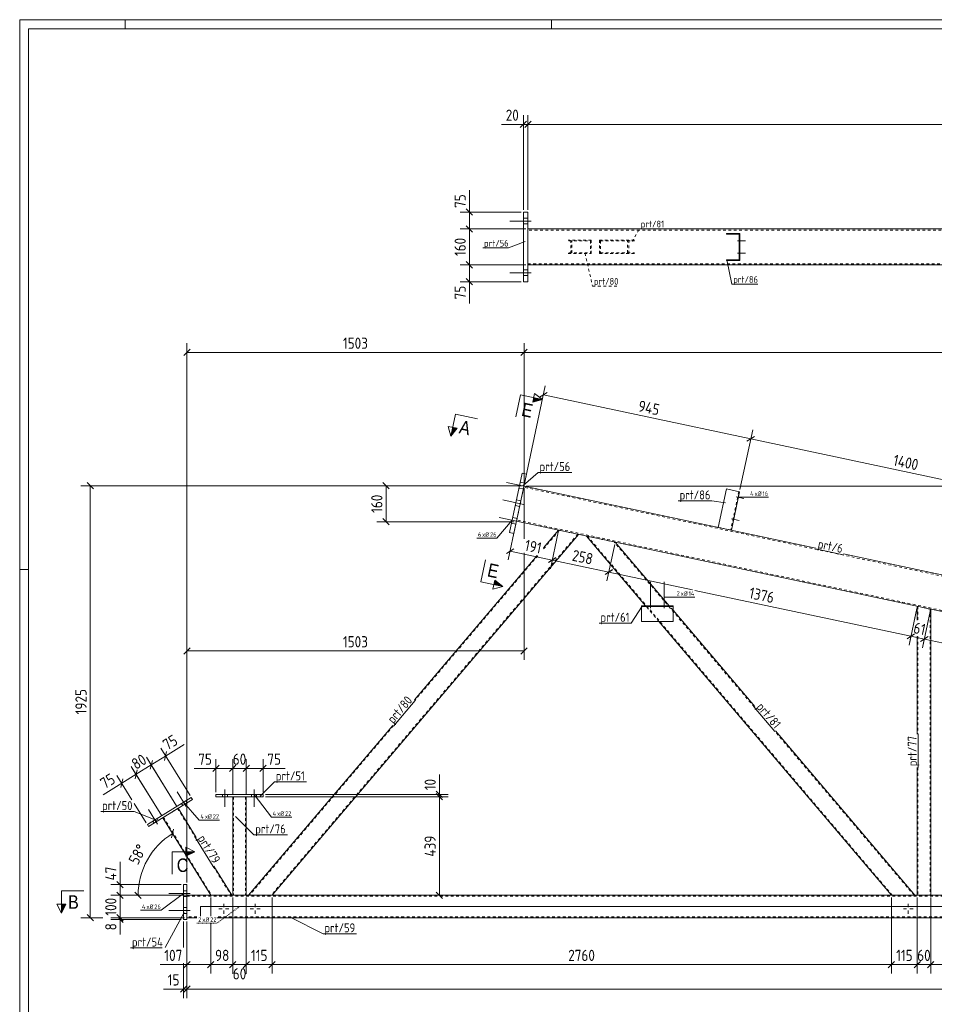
# Model space of a CAD drawing. Header units: millimetres. Extents: x 1 to 1188, y 1 to 840.
# Tile 2 of 7: x 1 to 409, y 401 to 840. Entities that reach past the tile are written whole.
import ezdxf

# ---------------------------------------------------------------- set-up
doc = ezdxf.new("R2010")
doc.units = ezdxf.units.MM
doc.header["$LTSCALE"] = 0.6
for name, pattern in [('XKITLINE00', [0]), ('XKITLINE02', [4, 2, -2]), ('XKITLINE04', [3, 0.5, -0.5, 0.5, -0.5, 0.5, -0.5])]:
    doc.linetypes.add(name, pattern=pattern)
for name, color, linetype, lineweight in [('Bolt', 7, 'Continuous', 0), ('BoltMark', 3, 'Continuous', 0), ('DrawingSheet', 5, 'Continuous', 0), ('Part', 2, 'Continuous', 0), ('PartMark', 3, 'Continuous', 0), ('Section', 6, 'Continuous', 0), ('Z-DIMENSIONS', 1, 'Continuous', 0)]:
    doc.layers.add(name, color=color, linetype=linetype, lineweight=lineweight)
doc.styles.add('ARIAL', font='ARIAL.TTF')
doc.styles.add('ISOCPEUR', font='ISOCPEUR.TTF')

msp = doc.modelspace()

# ---------------------------------------------------------------- hatches: boundary and pattern name
at = {"layer": 'Section'}
for points in [[(230.02, 671.56), (233.94, 670.73), (229.61, 669.61)], [(195.9, 657.97), (193.12, 654.47), (193.95, 658.38)], [(212.74, 590.24), (216.24, 587.45), (212.32, 588.29)], [(75, 469.27), (79, 469.27), (75, 467.27)], [(21.57, 445.87), (19.57, 441.87), (19.57, 445.87)]]:
    msp.add_hatch(color=6, dxfattribs=at).paths.add_polyline_path(points, flags=17)

# ---------------------------------------------------------------- linework, layer by layer
at = {"layer": 'Bolt', "color": 4, "linetype": 'XKITLINE00', "lineweight": 0}
for p, q in [((228.99, 750.27), (219.49, 750.27)), ((228.99, 750.27), (219.49, 750.27)), ((228.99, 750.27), (219.49, 750.27)), ((227.49, 751.57), (225.49, 751.57)), ((227.49, 751.57), (225.49, 751.57)), ((227.49, 751.57), (225.49, 751.57)), ((227.49, 748.97), (225.49, 748.97)), ((227.49, 748.97), (225.49, 748.97)), ((227.49, 748.97), (225.49, 748.97)), ((320.91, 741.52), (324.46, 741.52)), ((320.91, 741.52), (324.46, 741.52)), ((321.66, 742.32), (321.96, 742.32)), ((321.66, 742.32), (321.96, 742.32)), ((321.66, 740.72), (321.96, 740.72)), ((321.66, 740.72), (321.96, 740.72)), ((320.91, 736.02), (324.46, 736.02)), ((320.91, 736.02), (324.46, 736.02)), ((321.66, 736.82), (321.96, 736.82)), ((321.66, 736.82), (321.96, 736.82)), ((321.66, 735.22), (321.96, 735.22)), ((321.66, 735.22), (321.96, 735.22)), ((227.49, 728.57), (225.49, 728.57)), ((227.49, 728.57), (225.49, 728.57)), ((227.49, 728.57), (225.49, 728.57)), ((228.99, 727.27), (219.49, 727.27)), ((228.99, 727.27), (219.49, 727.27)), ((228.99, 727.27), (219.49, 727.27)), ((227.49, 725.97), (225.49, 725.97)), ((227.49, 725.97), (225.49, 725.97)), ((227.49, 725.97), (225.49, 725.97)), ((227.21, 631.89), (217.92, 633.86)), ((227.21, 631.89), (217.92, 633.86)), ((226.02, 633.47), (224.06, 633.89)), ((226.02, 633.47), (224.06, 633.89)), ((225.48, 630.93), (223.52, 631.34)), ((225.48, 630.93), (223.52, 631.34)), ((320.24, 627.44), (323.71, 626.7)), ((320.24, 627.44), (323.71, 626.7)), ((321.14, 628.07), (321.43, 628.01)), ((321.14, 628.07), (321.43, 628.01)), ((225.55, 624.06), (216.26, 626.04)), ((225.55, 624.06), (216.26, 626.04)), ((223.81, 623.1), (221.86, 623.52)), ((223.81, 623.1), (221.86, 623.52)), ((224.35, 625.65), (222.4, 626.06)), ((224.35, 625.65), (222.4, 626.06)), ((320.8, 626.5), (321.1, 626.44)), ((320.8, 626.5), (321.1, 626.44)), ((223.89, 616.24), (214.6, 618.21)), ((223.89, 616.24), (214.6, 618.21)), ((222.15, 615.28), (220.19, 615.69)), ((222.15, 615.28), (220.19, 615.69)), ((222.69, 617.82), (220.74, 618.24)), ((222.69, 617.82), (220.74, 618.24)), ((318.16, 617.66), (321.63, 616.92)), ((318.16, 617.66), (321.63, 616.92)), ((318.73, 616.72), (319.02, 616.66)), ((318.73, 616.72), (319.02, 616.66)), ((319.06, 618.29), (319.35, 618.23)), ((319.06, 618.29), (319.35, 618.23)), ((282.15, 577.83), (282.15, 589.58)), ((288.15, 577.83), (288.15, 589.58)), ((281.45, 578.58), (281.45, 578.88)), ((282.85, 578.58), (282.85, 578.88)), ((287.45, 578.58), (287.45, 578.88)), ((288.85, 578.58), (288.85, 578.88)), ((75.24, 489.43), (71.16, 496.02)), ((75.24, 489.43), (71.16, 496.02)), ((92.47, 497.06), (92.47, 489.31)), ((92.47, 497.06), (92.47, 489.31)), ((105.47, 497.06), (105.47, 489.31)), ((105.47, 497.06), (105.47, 489.31)), ((75.51, 491.07), (74.99, 491.92)), ((75.51, 491.07), (74.99, 491.92)), ((91.37, 494.81), (91.37, 493.81)), ((91.37, 494.81), (91.37, 493.81)), ((93.57, 494.81), (93.57, 493.81)), ((93.57, 494.81), (93.57, 493.81)), ((104.37, 494.81), (104.37, 493.81)), ((104.37, 494.81), (104.37, 493.81)), ((106.57, 494.81), (106.57, 493.81)), ((106.57, 494.81), (106.57, 493.81)), ((62.48, 481.54), (58.4, 488.13)), ((62.48, 481.54), (58.4, 488.13)), ((73.64, 489.91), (73.12, 490.76)), ((73.64, 489.91), (73.12, 490.76)), ((60.89, 482.02), (60.36, 482.87)), ((60.89, 482.02), (60.36, 482.87)), ((62.76, 483.18), (62.23, 484.03)), ((62.76, 483.18), (62.23, 484.03)), ((75.5, 451.92), (74, 451.92)), ((75.5, 451.92), (74, 451.92)), ((77, 450.62), (67.5, 450.62)), ((77, 450.62), (67.5, 450.62)), ((75.5, 449.32), (74, 449.32)), ((75.5, 449.32), (74, 449.32)), ((77, 443.12), (67.5, 443.12)), ((77, 443.12), (67.5, 443.12)), ((75.5, 444.42), (74, 444.42)), ((75.5, 444.42), (74, 444.42)), ((89.78, 443.87), (91.24, 443.87)), ((91.98, 446.07), (91.98, 444.6)), ((91.98, 441.67), (91.98, 443.14)), ((94.18, 443.87), (92.71, 443.87)), ((103.78, 443.87), (105.24, 443.87)), ((105.98, 446.07), (105.98, 444.6)), ((105.98, 441.67), (105.98, 443.14)), ((108.18, 443.87), (106.71, 443.87)), ((394.78, 443.87), (396.24, 443.87)), ((396.98, 446.07), (396.98, 444.6)), ((396.98, 441.67), (396.98, 443.14)), ((399.18, 443.87), (397.71, 443.87)), ((75.5, 441.82), (74, 441.82)), ((75.5, 441.82), (74, 441.82))]:
    msp.add_line(p, q, dxfattribs=at)
at = {"layer": 'BoltMark', "color": 4, "linetype": 'XKITLINE00', "lineweight": 0}
for p, q in [((321.22, 627.23), (325.91, 627.23)), ((325.91, 627.23), (334.67, 627.23)), ((220.47, 616.96), (213.59, 609)), ((204.65, 609), (213.59, 609)), ((288.45, 582.72), (293.15, 582.72)), ((293.15, 582.72), (301.91, 582.72)), ((105.47, 494.81), (113.14, 484.66)), ((74.05, 491.34), (80.93, 483.38)), ((80.93, 483.38), (90.04, 483.38)), ((113.14, 484.66), (122.24, 484.66)), ((74, 450.62), (64, 443.18)), ((54.89, 443.18), (64, 443.18))]:
    msp.add_line(p, q, dxfattribs=at)
at = {"layer": 'BoltMark', "color": 4, "linetype": 'XKITLINE04', "lineweight": 0}
for p in [(98.98, 444.88), (79.95, 437.44)]:
    msp.add_line(p, (88.88, 437.44), dxfattribs=at)
at = {"layer": 'DrawingSheet', "color": 2, "linetype": 'XKITLINE00', "lineweight": 0}
for p, q in [((1188, 840), (1, 840)), ((1, 840), (1, 1)), ((48, 836), (48, 840)), ((238, 836), (238, 840)), ((5, 595), (1, 595))]:
    msp.add_line(p, q, dxfattribs=at)
at = {"layer": 'DrawingSheet', "color": 3, "linetype": 'XKITLINE00', "lineweight": 0}
for p, q in [((1184, 836), (5, 836)), ((5, 836), (5, 5))]:
    msp.add_line(p, q, dxfattribs=at)
at = {"layer": 'Part', "color": 2, "linetype": 'XKITLINE00', "lineweight": 0}
for p, q in [((227.49, 754.27), (225.49, 754.27)), ((225.49, 754.27), (225.49, 723.27)), ((227.49, 723.27), (227.49, 754.27)), ((227.49, 746.77), (1031.28, 746.77)), ((315.96, 744.47), (315.96, 744.77)), ((315.96, 744.77), (321.96, 744.77)), ((321.66, 744.47), (315.96, 744.47)), ((321.66, 733.07), (321.66, 744.47)), ((321.96, 744.77), (321.96, 732.77)), ((315.96, 732.77), (315.96, 733.07)), ((315.96, 733.07), (321.66, 733.07)), ((321.96, 732.77), (315.96, 732.77)), ((227.49, 730.77), (1031.28, 730.77)), ((225.49, 723.27), (227.49, 723.27)), ((219.3, 611.5), (224.93, 638)), ((221.26, 611.08), (226.89, 637.58)), ((224.93, 638), (226.89, 637.58)), ((355.79, 604.56), (225.75, 632.2)), ((315.92, 630.92), (312.28, 613.81)), ((321.78, 629.67), (315.92, 630.92)), ((318.15, 612.56), (321.78, 629.67)), ((995.97, 452.13), (222.42, 616.55)), ((250.03, 610.68), (113.47, 449.87)), ((221.26, 611.08), (219.3, 611.5)), ((234.44, 604.67), (241.14, 612.57)), ((279.92, 578.88), (253.55, 609.93)), ((290.41, 578.88), (266.35, 607.21)), ((176.9, 536.92), (231.54, 601.26)), ((1011.97, 465.09), (368.06, 601.95)), ((278.15, 571.88), (278.15, 578.88)), ((278.15, 578.88), (292.15, 578.88)), ((292.15, 578.58), (278.15, 578.58)), ((292.15, 578.88), (292.15, 571.88)), ((328.55, 533.98), (292.15, 576.84)), ((400.97, 578.6), (400.97, 572.46)), ((406.97, 577.32), (406.97, 449.87)), ((292.15, 571.88), (278.15, 571.88)), ((389.48, 449.87), (285.86, 571.88)), ((400.97, 565.31), (400.97, 521.71)), ((102.97, 449.87), (167.22, 525.52)), ((399.97, 449.87), (337.78, 523.11)), ((400.97, 506.76), (400.97, 449.87)), ((57.89, 481.35), (77.46, 493.44)), ((77.98, 492.59), (58.42, 480.5)), ((77.46, 493.44), (77.98, 492.59)), ((109.47, 494.81), (88.47, 494.81)), ((88.47, 494.81), (88.47, 493.81)), ((88.47, 493.81), (109.47, 493.81)), ((95.97, 493.81), (95.97, 449.87)), ((101.97, 493.81), (101.97, 449.87)), ((109.47, 493.81), (109.47, 494.81)), ((71.6, 488.65), (79.66, 475.62)), ((86.18, 449.87), (64.8, 484.44)), ((58.42, 480.5), (57.89, 481.35)), ((87.52, 462.9), (95.58, 449.87)), ((74, 454.62), (74, 439.12)), ((75.5, 454.62), (74, 454.62)), ((75.5, 439.12), (75.5, 454.62)), ((522.6, 449.87), (75.5, 449.87)), ((81.54, 440.64), (81.54, 444.87)), ((995.51, 444.87), (81.54, 444.87)), ((74, 439.12), (75.5, 439.12)), ((79.95, 439.87), (75.5, 439.87)), ((995.51, 439.87), (88.88, 439.87))]:
    msp.add_line(p, q, dxfattribs=at)
at = {"layer": 'Part', "color": 7, "linetype": 'XKITLINE02', "lineweight": 0}
for p, q in [((227.49, 746.77), (227.49, 730.77)), ((1030.88, 746.27), (227.49, 746.27)), ((255.72, 741.77), (245.35, 741.77)), ((245.69, 741.47), (255.38, 741.47)), ((246.63, 735.77), (246.63, 741.77)), ((246.98, 736.07), (246.98, 741.47)), ((255.38, 741.47), (255.38, 736.07)), ((255.72, 735.77), (255.72, 741.77)), ((259.31, 741.77), (275.5, 741.77)), ((259.31, 741.77), (259.31, 735.77)), ((259.8, 741.47), (275.01, 741.47)), ((259.8, 741.47), (259.8, 736.07)), ((271.91, 736.07), (271.91, 741.47)), ((272.41, 735.77), (272.41, 741.77)), ((245.35, 735.77), (255.72, 735.77)), ((245.69, 736.07), (255.38, 736.07)), ((259.31, 735.77), (275.5, 735.77)), ((259.8, 736.07), (275.01, 736.07)), ((227.49, 731.27), (1030.88, 731.27)), ((225.75, 632.2), (222.42, 616.55)), ((1011.47, 464.68), (225.64, 631.71)), ((321.49, 629.73), (317.85, 612.61)), ((996.47, 452.54), (222.53, 617.04)), ((249.7, 610.75), (113.07, 449.87)), ((241.48, 612.5), (234.31, 604.05)), ((241.14, 612.57), (250.03, 610.68)), ((266.35, 607.21), (253.55, 609.93)), ((389.87, 449.87), (254.03, 609.83)), ((312.28, 613.81), (312.28, 613.8)), ((312.28, 613.8), (312.28, 613.81)), ((312.28, 613.8), (312.28, 613.81)), ((312.28, 613.81), (312.28, 613.8)), ((312.28, 613.8), (318.15, 612.55)), ((318.15, 612.55), (318.15, 612.56)), ((318.15, 612.56), (318.15, 612.55)), ((328.32, 533.78), (265.87, 607.31)), ((231.88, 601.19), (177.13, 536.72)), ((285.86, 571.88), (279.92, 578.88)), ((292.15, 576.84), (290.41, 578.88)), ((406.97, 577.32), (400.97, 578.6)), ((401.27, 578.53), (401.27, 572.4)), ((406.67, 577.39), (406.67, 449.87)), ((401.27, 565.24), (401.27, 521.71)), ((167.45, 525.33), (103.37, 449.87)), ((399.58, 449.87), (337.55, 522.91)), ((401.27, 506.76), (401.27, 449.87)), ((101.97, 493.81), (95.97, 493.81)), ((96.27, 493.81), (96.27, 449.87)), ((101.67, 493.81), (101.67, 449.87)), ((64.8, 484.44), (71.6, 488.65)), ((71.35, 488.49), (79.41, 475.46)), ((65.05, 484.6), (86.53, 449.87)), ((87.27, 462.74), (95.23, 449.87)), ((75.5, 439.87), (75.5, 449.87)), ((75.5, 449.47), (522.6, 449.47)), ((95.58, 449.87), (86.18, 449.87)), ((101.97, 449.87), (95.97, 449.87)), ((113.47, 449.87), (102.97, 449.87)), ((399.97, 449.87), (389.48, 449.87)), ((406.97, 449.87), (400.97, 449.87)), ((79.95, 440.27), (75.5, 440.27)), ((995.47, 440.27), (88.88, 440.27)), ((995.51, 440.17), (88.88, 440.17)), ((995.47, 439.87), (88.88, 439.87))]:
    msp.add_line(p, q, dxfattribs=at)
at = {"layer": 'PartMark', "color": 7, "linetype": 'XKITLINE02', "lineweight": 0}
for p, q in [((273.95, 741.24), (277.19, 746.84)), ((277.19, 746.84), (288.19, 746.84)), ((252.94, 735.97), (256.3, 721.31)), ((256.3, 721.31), (267.82, 721.31))]:
    msp.add_line(p, q, dxfattribs=at)
at = {"layer": 'PartMark', "color": 7, "linetype": 'XKITLINE00', "lineweight": 0}
for p, q in [((207.36, 738.31), (218.88, 738.31)), ((226.24, 741.13), (218.88, 738.31)), ((316.07, 732.95), (318.4, 722.15)), ((318.4, 722.15), (329.91, 722.15)), ((225.3, 632.41), (232.06, 638.3)), ((232.06, 638.3), (247.01, 638.3)), ((294.46, 625.66), (309.41, 625.66)), ((315.47, 624.76), (309.41, 625.66)), ((355.71, 604.17), (367.97, 601.56)), ((278.45, 578.7), (273.5, 571.15)), ((259.24, 571.15), (273.5, 571.15)), ((167.52, 525.26), (177.2, 536.66)), ((328.24, 533.72), (337.47, 522.85)), ((401.37, 506.76), (401.37, 521.71)), ((108.11, 494.04), (114.55, 500.48)), ((114.55, 500.48), (128.82, 500.48)), ((37.11, 487.24), (52.06, 487.24)), ((62.1, 483.22), (52.06, 487.24)), ((97.2, 484.99), (105.37, 476.83)), ((79.32, 475.41), (87.18, 462.69)), ((105.37, 476.83), (120.32, 476.83)), ((74.33, 442.25), (65.8, 426.6)), ((121.55, 440.16), (136.2, 432.77)), ((136.2, 432.77), (151.15, 432.77)), ((50.42, 426.44), (64.46, 426.44))]:
    msp.add_line(p, q, dxfattribs=at)
at = {"layer": 'Section', "color": 6, "linetype": 'XKITLINE00', "lineweight": 0}
for p, q in [((224.16, 672.81), (222.08, 663.03)), ((224.16, 672.81), (233.94, 670.73)), ((229.61, 669.61), (230.44, 673.52)), ((230.44, 673.52), (233.94, 670.73)), ((233.94, 670.73), (229.61, 669.61)), ((195.2, 664.25), (193.12, 654.47)), ((195.2, 664.25), (204.98, 662.17)), ((193.12, 654.47), (191.99, 658.8)), ((195.9, 657.97), (191.99, 658.8)), ((193.12, 654.47), (195.9, 657.97)), ((206.46, 589.53), (208.53, 599.32)), ((206.46, 589.53), (216.24, 587.45)), ((212.74, 590.24), (211.91, 586.33)), ((216.24, 587.45), (212.74, 590.24)), ((216.24, 587.45), (211.91, 586.33)), ((75, 467.27), (75, 471.27)), ((75, 471.27), (79, 469.27)), ((69, 469.27), (69, 459.27)), ((69, 469.27), (79, 469.27)), ((79, 469.27), (75, 467.27)), ((19.57, 451.87), (29.57, 451.87)), ((19.57, 451.87), (19.57, 441.87)), ((19.57, 441.87), (17.57, 445.87)), ((21.57, 445.87), (17.57, 445.87)), ((19.57, 441.87), (21.57, 445.87))]:
    msp.add_line(p, q, dxfattribs=at)
at = {"layer": 'Z-DIMENSIONS', "color": 7, "linetype": 'XKITLINE00', "lineweight": 0}
for p, q in [((226.91, 794.76), (224.08, 791.93)), ((225.49, 755.27), (225.49, 797.44)), ((228.91, 794.76), (226.08, 791.93)), ((228.91, 794.76), (226.08, 791.93)), ((227.49, 755.27), (227.49, 797.44)), ((227.49, 755.27), (227.49, 797.44)), ((225.49, 793.34), (215.73, 793.34)), ((225.49, 793.34), (215.73, 793.34)), ((225.49, 793.34), (227.49, 793.34)), ((227.49, 793.34), (1031.28, 793.34)), ((201.39, 754.27), (201.39, 764.04)), ((201.39, 754.27), (201.39, 764.04)), ((199.97, 755.69), (202.8, 752.86)), ((224.49, 754.27), (197.29, 754.27)), ((201.39, 746.77), (201.39, 754.27)), ((226.49, 746.77), (197.29, 746.77)), ((226.49, 746.77), (197.29, 746.77)), ((199.97, 748.19), (202.8, 745.36)), ((199.97, 748.19), (202.8, 745.36)), ((201.39, 730.77), (201.39, 746.77)), ((226.49, 730.77), (197.29, 730.77)), ((226.49, 730.77), (197.29, 730.77)), ((199.97, 732.19), (202.8, 729.36)), ((199.97, 732.19), (202.8, 729.36)), ((201.39, 723.27), (201.39, 730.77)), ((199.97, 724.69), (202.8, 721.86)), ((224.49, 723.27), (197.29, 723.27)), ((201.39, 723.27), (201.39, 713.51)), ((201.39, 723.27), (201.39, 713.51)), ((76.92, 693.16), (74.09, 690.34)), ((75.5, 455.62), (75.5, 695.85)), ((227.19, 693.16), (224.36, 690.34)), ((227.19, 693.16), (224.36, 690.34)), ((225.78, 633.33), (225.78, 695.85)), ((225.78, 633.33), (225.78, 695.85)), ((75.5, 691.75), (225.78, 691.75)), ((225.78, 691.75), (1011.97, 691.75)), ((225.98, 633.31), (235.24, 676.87)), ((236.07, 673.95), (232.71, 671.78)), ((234.39, 672.86), (326.79, 653.22)), ((321.99, 630.65), (327.64, 657.24)), ((321.99, 630.65), (327.64, 657.24)), ((328.47, 654.31), (325.11, 652.14)), ((328.47, 654.31), (325.11, 652.14)), ((326.79, 653.22), (463.73, 624.12)), ((224.78, 632.33), (28.32, 632.33)), ((31.01, 633.74), (33.83, 630.92)), ((32.42, 439.87), (32.42, 632.33)), ((224.78, 632.33), (160.16, 632.33)), ((162.84, 633.74), (165.67, 630.92)), ((164.26, 616.33), (164.26, 632.33)), ((226.75, 632.2), (1137.73, 632.2)), ((225.78, 631.33), (225.78, 608.67)), ((221.37, 616.33), (160.16, 616.33)), ((162.84, 617.74), (165.67, 614.92)), ((222.17, 615.35), (218.75, 599.28)), ((240.94, 611.59), (237.47, 595.31)), ((240.94, 611.59), (237.47, 595.3)), ((266.14, 606.23), (262.68, 589.96)), ((266.14, 606.23), (262.68, 589.95)), ((221.26, 604.28), (217.91, 602.1)), ((219.58, 603.19), (238.31, 599.21)), ((225.78, 602.49), (225.78, 554.74)), ((239.98, 600.31), (236.63, 598.13)), ((239.98, 600.3), (236.63, 598.13)), ((238.31, 599.22), (263.52, 593.86)), ((265.19, 594.96), (261.84, 592.78)), ((265.19, 594.95), (261.84, 592.77)), ((263.52, 593.87), (300.89, 585.92)), ((301.91, 585.71), (398.14, 565.26)), ((400.77, 577.62), (397.31, 561.38)), ((400.77, 577.62), (399.73, 572.73)), ((406.77, 576.34), (403.31, 560.11)), ((406.77, 576.34), (405.73, 571.45)), ((399.82, 566.38), (396.47, 564.2)), ((75.5, 455.62), (75.5, 562.84)), ((398.89, 565.75), (396.46, 564.17)), ((398.27, 565.88), (397.31, 561.34)), ((398.15, 565.29), (404.15, 564.02)), ((405.82, 565.11), (402.47, 562.93)), ((405.82, 565.11), (402.47, 562.93)), ((404.27, 564.6), (403.31, 560.11)), ((404.15, 564.02), (539.81, 535.18)), ((76.92, 560.16), (74.09, 557.33)), ((75.5, 558.74), (225.78, 558.74)), ((227.19, 560.16), (224.36, 557.33)), ((76.93, 494.29), (63.87, 515.41)), ((66.49, 513.87), (65.57, 509.98)), ((66.03, 511.92), (74.33, 517.06)), ((66.03, 511.92), (74.33, 517.06)), ((59.33, 508.49), (57.49, 511.47)), ((71.08, 489.5), (57.49, 511.47)), ((60.11, 509.93), (59.19, 506.03)), ((60.11, 509.93), (59.19, 506.03)), ((59.65, 507.98), (66.03, 511.92)), ((88.47, 495.81), (88.47, 510.52)), ((95.97, 494.81), (95.97, 510.52)), ((101.97, 494.81), (101.97, 510.52)), ((109.47, 495.81), (109.47, 510.52)), ((52.53, 504.28), (50.69, 507.26)), ((64.27, 485.29), (50.69, 507.26)), ((53.3, 505.72), (52.39, 501.82)), ((53.04, 504.6), (52.39, 501.82)), ((52.84, 503.77), (59.65, 507.98)), ((71.08, 489.5), (59.33, 508.49)), ((88.47, 506.42), (78.71, 506.42)), ((88.47, 506.42), (78.71, 506.42)), ((89.89, 507.83), (87.06, 505)), ((88.47, 506.42), (95.97, 506.42)), ((97.39, 507.83), (94.56, 505)), ((96.57, 507.02), (94.56, 505)), ((95.97, 494.81), (95.97, 507.02)), ((95.97, 506.42), (101.97, 506.42)), ((103.39, 507.83), (100.56, 505)), ((102.57, 507.02), (100.56, 505)), ((101.97, 494.81), (101.97, 507.02)), ((101.97, 506.42), (109.47, 506.42)), ((103.39, 507.83), (102.98, 507.43)), ((110.89, 507.83), (108.06, 505)), ((109.47, 506.42), (119.24, 506.42)), ((109.47, 506.42), (119.24, 506.42)), ((51.03, 492.44), (44.31, 503.31)), ((46.92, 501.77), (46.01, 497.88)), ((46.47, 499.83), (52.84, 503.77)), ((64.27, 485.29), (52.53, 504.28)), ((188.01, 494.81), (188.01, 503.72)), ((188.01, 494.81), (188.01, 503.72)), ((46.47, 499.83), (38.16, 494.69)), ((46.47, 499.83), (38.16, 494.69)), ((186.59, 496.23), (189.42, 493.4)), ((110.47, 494.81), (192.01, 494.81)), ((110.47, 493.81), (192.01, 493.81)), ((110.47, 493.81), (192.01, 493.81)), ((186.59, 495.23), (189.42, 492.4)), ((186.59, 495.23), (189.42, 492.4)), ((188.01, 493.81), (188.01, 494.81)), ((188.01, 449.87), (188.01, 493.81)), ((57.37, 482.2), (52.06, 490.78)), ((69.6, 479.37), (68.68, 475.47)), ((69.14, 477.42), (86.18, 449.87)), ((45.71, 454.62), (45.71, 464.82)), ((45.71, 454.62), (45.71, 464.82)), ((73, 454.62), (41.61, 454.62)), ((44.29, 456.03), (47.12, 453.21)), ((45.71, 449.87), (45.71, 454.62)), ((74.5, 449.87), (41.61, 449.87)), ((44.29, 451.28), (47.12, 448.46)), ((44.29, 451.28), (47.12, 448.46)), ((74.5, 449.87), (45.11, 449.87)), ((45.71, 439.87), (45.71, 449.87)), ((52.37, 451.28), (55.2, 448.46)), ((85.18, 449.87), (53.79, 449.87)), ((53.79, 449.87), (86.18, 449.87)), ((86.18, 448.87), (86.18, 440.64)), ((86.18, 448.87), (86.18, 440.64)), ((95.97, 448.87), (95.97, 414.9)), ((95.97, 448.87), (95.97, 418.4)), ((101.97, 448.87), (101.97, 418.4)), ((101.97, 448.87), (101.97, 414.9)), ((113.47, 448.87), (113.47, 415)), ((113.47, 448.87), (113.47, 415)), ((162.44, 449.87), (192.01, 449.87)), ((186.59, 451.28), (189.42, 448.46)), ((389.48, 448.87), (389.48, 415)), ((389.48, 448.87), (389.48, 415)), ((400.97, 448.87), (400.97, 415)), ((400.97, 448.87), (400.97, 426.6)), ((406.97, 448.87), (406.97, 426.6)), ((406.97, 448.87), (406.97, 415)), ((38.11, 439.87), (28.32, 439.87)), ((31.01, 441.28), (33.83, 438.46)), ((74.5, 439.87), (41.61, 439.87)), ((73, 439.12), (41.61, 439.12)), ((44.29, 441.28), (47.12, 438.46)), ((45.04, 439.79), (47.12, 437.71)), ((45.11, 440.47), (47.12, 438.46)), ((74.5, 439.87), (45.11, 439.87)), ((74.5, 439.87), (45.11, 439.87)), ((45.71, 439.12), (45.71, 439.87)), ((45.71, 439.12), (45.71, 432.36)), ((45.71, 439.12), (45.71, 432.36)), ((74, 438.12), (74, 426.6)), ((75.5, 438.12), (75.5, 404.07)), ((75.5, 438.12), (75.5, 415)), ((75.5, 438.12), (75.5, 404.07)), ((86.18, 437.44), (86.18, 415)), ((86.18, 437.44), (86.18, 415)), ((75.5, 419), (63.59, 419)), ((75.5, 419), (63.59, 419)), ((74, 419.6), (74, 404.07)), ((76.92, 420.41), (74.09, 417.58)), ((75.5, 419), (86.18, 419)), ((87.59, 420.41), (84.76, 417.58)), ((87.07, 419.89), (84.76, 417.58)), ((86.18, 419), (95.97, 419)), ((97.39, 420.41), (94.56, 417.58)), ((94.97, 417.99), (94.56, 417.58)), ((97.39, 420.41), (95.37, 418.4)), ((95.97, 419), (101.97, 419)), ((103.07, 420.09), (100.56, 417.58)), ((103.39, 420.41), (101.37, 418.4)), ((101.97, 419), (113.47, 419)), ((114.88, 420.41), (112.05, 417.58)), ((114.88, 420.41), (112.05, 417.58)), ((113.47, 419), (389.48, 419)), ((390.89, 420.41), (388.06, 417.58)), ((390.57, 420.09), (388.06, 417.58)), ((389.48, 419), (400.97, 419)), ((402.39, 420.41), (399.56, 417.58)), ((401.57, 419.6), (399.56, 417.58)), ((400.97, 419.6), (400.97, 415)), ((400.97, 419), (406.97, 419)), ((408.39, 420.41), (405.56, 417.58)), ((407.57, 419.6), (405.56, 417.58)), ((406.97, 419.6), (406.97, 415)), ((406.97, 419), (422.48, 419)), ((408.39, 420.41), (407.98, 420.01)), ((74, 408.07), (65.1, 408.07)), ((74, 408.07), (65.1, 408.07)), ((75.42, 409.49), (72.59, 406.66)), ((74, 408.07), (75.5, 408.07)), ((76.92, 409.49), (74.09, 406.66)), ((76.92, 409.49), (74.09, 406.66)), ((75.5, 408.07), (995.51, 408.07))]:
    msp.add_line(p, q, dxfattribs=at)
msp.add_arc((86.18, 449.87), 32.39, 121.7336, 180, dxfattribs=at)
at = {"layer": 'Z-DIMENSIONS', "color": 3}
for p in [(225.49, 793.34), (227.49, 793.34), (227.49, 793.34), (201.39, 754.27), (201.39, 746.77), (201.39, 746.77), (201.39, 730.77), (201.39, 730.77), (201.39, 723.27), (75.5, 691.75), (225.78, 691.75), (225.78, 691.75), (234.39, 672.86), (326.79, 653.22), (326.79, 653.22), (32.42, 632.33), (164.26, 632.33), (164.26, 616.33), (219.58, 603.19), (238.31, 599.22), (238.31, 599.21), (263.52, 593.87), (263.52, 593.86), (398.14, 565.26), (398.15, 565.29), (404.15, 564.02), (404.15, 564.02), (75.5, 558.74), (225.78, 558.74), (66.03, 511.92), (59.65, 507.98), (59.65, 507.98), (88.47, 506.42), (95.97, 506.42), (95.97, 506.42), (101.97, 506.42), (101.97, 506.42), (109.47, 506.42), (52.84, 503.77), (52.84, 503.77), (46.47, 499.83), (188.01, 494.81), (188.01, 493.81), (188.01, 493.81), (45.71, 454.62), (45.71, 449.87), (45.71, 449.87), (188.01, 449.87), (32.42, 439.87), (45.71, 439.87), (45.71, 439.87), (45.71, 439.12), (75.5, 419), (86.18, 419), (86.18, 419), (95.97, 419), (95.97, 419), (101.97, 419), (101.97, 419), (113.47, 419), (113.47, 419), (389.48, 419), (389.48, 419), (400.97, 419), (400.97, 419), (406.97, 419), (406.97, 419), (74, 408.07), (75.5, 408.07), (75.5, 408.07)]:
    msp.add_point(p, dxfattribs=at)
at = {"layer": 'Z-DIMENSIONS', "color": 7}
for p in [(69.14, 477.42), (53.79, 449.87)]:
    msp.add_point(p, dxfattribs=at)

# ---------------------------------------------------------------- texts
at = {"layer": 'BoltMark', "color": 4, "style": 'ISOCPEUR', "width": 0.85}
for s, p in [('4', (326.51, 627.83)), ('xØ', (328.49, 627.83)), ('16', (332.01, 627.83)), ('6', (205.25, 609.6)), ('xØ', (207.06, 609.6)), ('26', (210.58, 609.6)), ('2', (293.75, 583.32)), ('xØ', (295.55, 583.32)), ('14', (299.07, 583.32)), ('4', (113.74, 485.26)), ('xØ', (115.72, 485.26)), ('22', (119.24, 485.26)), ('4', (81.53, 483.98)), ('xØ', (83.51, 483.98)), ('22', (87.03, 483.98)), ('4', (55.49, 443.78)), ('xØ', (57.47, 443.78)), ('26', (60.99, 443.78)), ('2', (80.55, 438.04)), ('xØ', (82.36, 438.04)), ('22', (85.88, 438.04))]:
    msp.add_text(s, height=2, dxfattribs=at).set_placement(p)
at = {"layer": 'PartMark', "color": 3, "style": 'ISOCPEUR', "width": 0.85}
for s, height, p in [('prt/81', 3, (277.79, 747.44)), ('prt/56', 3, (207.96, 738.91)), ('prt/80', 3, (256.9, 721.91)), ('prt/86', 3, (319, 722.75)), ('prt/56', 4, (232.66, 638.9)), ('prt/86', 4, (295.06, 626.26)), ('prt/61', 4, (259.84, 571.75)), ('prt/51', 4, (115.15, 501.08)), ('prt/50', 4, (37.71, 487.84)), ('prt/76', 4, (105.97, 477.43)), ('prt/59', 4, (136.8, 433.37)), ('prt/54', 4, (51.02, 427.04))]:
    msp.add_text(s, height=height, dxfattribs=at).set_placement(p)
for s, rotation, p in [('prt/6', -11.9977, (356.42, 604.63)), ('prt/80', 49.6583, (167.45, 526.11)), ('prt/81', -49.6583, (329.09, 533.65)), ('prt/77', 90.0002, (400.77, 507.36)), ('prt/79', -58.2641, (80.15, 475.21))]:
    msp.add_text(s, height=4, rotation=rotation, dxfattribs=at).set_placement(p)
at = {"layer": 'Section', "color": 6, "style": 'ARIAL', "width": 0.85}
for s, p in [('E', (224.24, 663.59)), ('A', (196.47, 655.8)), ('E', (209.04, 592.05))]:
    msp.add_text(s, height=6, rotation=-11.9977, dxfattribs=at).set_placement(p)
for s, p in [('C', (71, 460.27)), ('B', (22.57, 443.87))]:
    msp.add_text(s, height=6, dxfattribs=at).set_placement(p)
at = {"layer": 'Z-DIMENSIONS', "color": 3, "style": 'ISOCPEUR', "width": 0.85}
for s, p in [('20', (217.6, 794.94)), ('1503', (145.05, 693.35)), ('1503', (145.05, 560.34)), ('75', (80.58, 508.02)), ('60', (95.97, 508.02)), ('75', (111.35, 508.02)), ('107', (65.46, 420.6)), ('98', (88.07, 420.6)), ('115', (104.07, 420.6)), ('2760', (245.46, 420.6)), ('115', (391.57, 420.6)), ('60', (400.97, 420.6)), ('60', (95.97, 412.4)), ('15', (66.97, 409.67))]:
    msp.add_text(s, height=5, dxfattribs=at).set_placement(p)
for s, rotation, p in [('75', 90.0002, (199.79, 756.15)), ('160', 90.0002, (199.79, 734.69)), ('75', 90.0002, (199.79, 715.38)), ('945', -11.9977, (276.3, 665.59)), ('1400', -11.9977, (389.92, 641.44)), ('160', 90.0002, (162.66, 620.25)), ('191', -11.9977, (225.7, 603.53)), ('258', -11.9977, (246.83, 599.04)), ('1376', -11.9977, (325.7, 582.29)), ('61', -11.9977, (398.96, 566.76)), ('1925', 90.0002, (30.82, 530.51)), ('75', 31.7361, (66.78, 514.27)), ('80', 31.7361, (52.85, 505.65)), ('75', 31.7361, (38.91, 497.04)), ('10', 90.0002, (186.41, 496.69)), ('439', 90.0002, (186.41, 467.11)), ('58°', 60.8653, (53.61, 463.1)), ('47', 90.0002, (44.11, 456.5)), ('100', 90.0002, (44.11, 440.79)), ('8', 90.0002, (44.11, 434.24))]:
    msp.add_text(s, height=5, rotation=rotation, dxfattribs=at).set_placement(p)

doc.saveas('drawing.dxf')
